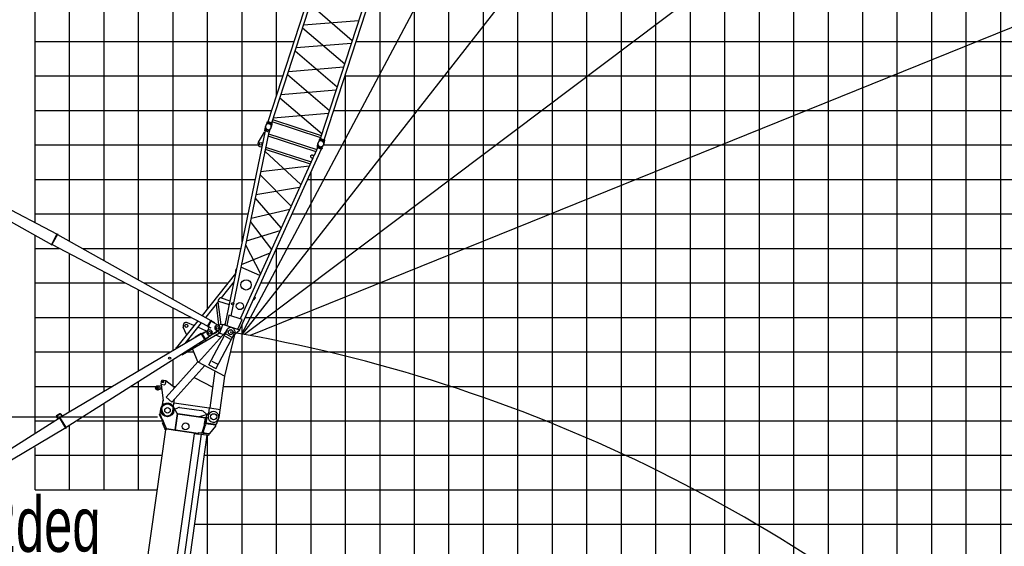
# Model space of a CAD drawing. Extents: x -441179 to 62702, y -334860 to 51651.
# Tile 47 of 68: x -146820 to -118270, y -271883 to -256615. Entities that reach past the tile are written whole.
import ezdxf

# ---------------------------------------------------------------- set-up
doc = ezdxf.new("R2010")
doc.units = 0
doc.layers.get('0').update_dxf_attribs({"linetype": 'CONTINUOUS'})

msp = doc.modelspace()

# ---------------------------------------------------------------- linework, layer by layer
at = {"color": 14, "linetype": 'Continuous'}
for p, q in [((-146372.192684, -262500.763118), (-146372.192684, -174245.002408)), ((-126372.192684, -314245.002408), (-126372.192684, -224342.768256)), ((-136372.192684, -314245.002408), (-136372.192684, -255119.720662)), ((-146372.192684, -268604.501772), (-146372.192684, -262878.718053)), ((-146372.192684, -264245.002408), (-143768.364968, -264245.002408)), ((-143219.090619, -264245.002408), (-140779.319809, -264245.002408)), ((-139830.559843, -264245.002408), (-31372.192684, -264245.002408)), ((-146372.192684, -270245.002408), (-146372.192684, -269016.307585))]:
    msp.add_line(p, q, dxfattribs=at)
at = {"color": 252, "linetype": 'Continuous'}
for p, q in [((-145372.192684, -263038.65278), (-145372.192684, -174245.002408)), ((-144372.192684, -263598.93724), (-144372.192684, -174245.002408)), ((-143372.192684, -264159.2217), (-143372.192684, -174245.002408)), ((-142372.192684, -264719.50616), (-142372.192684, -174245.002408)), ((-141372.192684, -264989.523818), (-141372.192684, -174245.002408)), ((-140372.192684, -263055.662209), (-140372.192684, -174245.002408)), ((-139372.192684, -258805.190649), (-139372.192684, -174245.002408)), ((-118372.192684, -279245.002408), (-118372.192684, -199053.593837)), ((-119372.192684, -279245.002408), (-119372.192684, -202131.286451)), ((-120372.192684, -314245.002408), (-120372.192684, -205208.979066)), ((-121372.192684, -314245.002408), (-121372.192684, -208286.547077)), ((-122372.192684, -314245.002408), (-122372.192684, -211364.239692)), ((-123372.192684, -314245.002408), (-123372.192684, -214686.905265)), ((-124372.192684, -314245.002408), (-124372.192684, -218022.518553)), ((-125372.192684, -314245.002408), (-125372.192684, -221265.075641)), ((-127372.192684, -314245.002408), (-127372.192684, -227420.460871)), ((-128372.192684, -314245.002408), (-128372.192684, -230498.262121)), ((-129372.192684, -314245.002408), (-129372.192684, -233575.954736)), ((-130372.192684, -314245.002408), (-130372.192684, -236653.64735)), ((-131372.192684, -314245.002408), (-131372.192684, -239731.383369)), ((-132372.192684, -314245.002408), (-132372.192684, -242809.075984)), ((-133372.192684, -314245.002408), (-133372.192684, -245989.617535)), ((-134372.192684, -314245.002408), (-134372.192684, -248964.363366)), ((-135372.192684, -314245.002408), (-135372.192684, -252042.05598)), ((-146372.192684, -257245.002408), (-138865.257412, -257245.002408)), ((-137062.737742, -257245.002408), (-31372.192684, -257245.002408)), ((-146372.192684, -258245.002408), (-139190.176712, -258245.002408)), ((-137387.657042, -258245.002408), (-31372.192684, -258245.002408)), ((-137372.192684, -314245.002408), (-137372.192684, -258197.407948)), ((-146372.192684, -259245.002408), (-139515.096013, -259245.002408)), ((-137712.576343, -259245.002408), (-31372.192684, -259245.002408)), ((-146372.192684, -260245.002408), (-139910.980981, -260245.002408)), ((-138007.872799, -260245.002408), (-31372.192684, -260245.002408)), ((-138372.192684, -314245.002408), (-138372.192684, -261018.964636)), ((-146372.192684, -261245.002408), (-139998.075492, -261245.002408)), ((-138474.375636, -261245.002408), (-31372.192684, -261245.002408)), ((-146372.192684, -262245.002408), (-140204.694754, -262245.002408)), ((-138926.437038, -262245.002408), (-31372.192684, -262245.002408)), ((-139372.192684, -314245.002408), (-139372.192684, -263231.053513)), ((-146372.192684, -263245.002408), (-145674.137882, -263245.002408)), ((-145372.192684, -267983.218742), (-145372.192684, -263403.439541)), ((-145003.898286, -263245.002408), (-140411.314016, -263245.002408)), ((-139378.498441, -263245.002408), (-31372.192684, -263245.002408)), ((-144372.192684, -267391.241217), (-144372.192684, -263928.16103)), ((-143372.192684, -266799.263692), (-143372.192684, -264452.882518)), ((-142372.192684, -266207.286167), (-142372.192684, -264977.604007)), ((-146372.192684, -265245.002408), (-141862.592054, -265245.002408)), ((-140372.192684, -314245.002408), (-140372.192684, -265443.14239)), ((-140282.621246, -265245.002408), (-31372.192684, -265245.002408)), ((-146372.192684, -266245.002408), (-142435.904968, -266245.002408)), ((-141963.899224, -266245.002408), (-141772.951947, -266245.002408)), ((-140704.39915, -266245.002408), (-31372.192684, -266245.002408)), ((-142372.192684, -267251.415472), (-142372.192684, -266475.154991)), ((-143372.192684, -270245.002408), (-143372.192684, -267110.44314)), ((-146372.192684, -267245.002408), (-144125.15829, -267245.002408)), ((-143584.00093, -267245.002408), (-142860.014218, -267245.002408)), ((-142380.590731, -267245.002408), (-142291.753452, -267245.002408)), ((-140913.158633, -267245.002408), (-31372.192684, -267245.002408)), ((-144372.192684, -270245.002408), (-144372.192684, -267745.731288)), ((-146372.192684, -268245.002408), (-145804.236755, -268245.002408)), ((-145158.089793, -268245.002408), (-142684.246366, -268245.002408)), ((-141083.526845, -268245.002408), (-31372.192684, -268245.002408)), ((-145372.192684, -270245.002408), (-145372.192684, -268381.019437)), ((-141372.192684, -311955.190763), (-141372.192684, -268658.337857)), ((-146372.192684, -269245.002408), (-142688.775563, -269245.002408)), ((-141463.854213, -269245.002408), (-31372.192684, -269245.002408)), ((-146372.192684, -270245.002408), (-142829.316398, -270245.002408)), ((-141604.395047, -270245.002408), (-31372.192684, -270245.002408)), ((-141744.935882, -271245.002408), (-31372.192684, -271245.002408))]:
    msp.add_line(p, q, dxfattribs=at)
at = {"color": 151, "linetype": 'Continuous'}
for p, q in [((-98185.04742, -186348.187308), (-140391.918855, -265727.767437)), ((-85056.454037, -194936.337967), (-140368.16485, -265732.099385)), ((-68644.668421, -211748.808239), (-140299.614371, -265744.68297)), ((-57143.488341, -232236.090161), (-140137.837001, -265767.983615)), ((-150571.563881, -260512.769496), (-145893.325258, -263129.739597)), ((-148485.140651, -261390.222582), (-145734.0875, -262836.143678)), ((-145898.013774, -263138.578993), (-145729.235872, -262827.393357)), ((-145883.949253, -263146.207174), (-145715.171351, -262835.021538)), ((-145729.235872, -262827.393357), (-145715.171351, -262835.021538)), ((-145719.856595, -262843.862094), (-141274.562983, -265334.491024)), ((-145898.013774, -263138.578993), (-145883.949253, -263146.207174)), ((-145879.094079, -263137.457487), (-141367.053699, -265505.022031)), ((-141370.952968, -265512.0094), (-141270.833105, -265327.412584)), ((-141370.952968, -265512.0094), (-141339.308037, -265529.172676)), ((-141356.88842, -265519.637595), (-141256.768557, -265335.040779)), ((-141264.217755, -265558.523463), (-141352.12088, -265510.847404)), ((-141270.833105, -265327.412584), (-141256.768557, -265335.040779)), ((-141266.303619, -265352.621393), (-141260.378027, -265342.186695)), ((-141266.303619, -265352.621393), (-141043.164816, -265479.336075)), ((-141260.378027, -265342.186695), (-141173.420897, -265391.567371)), ((-141179.346489, -265402.002069), (-141173.420897, -265391.567371)), ((-141383.142426, -265651.942706), (-141331.26255, -265556.288761)), ((-141040.837913, -265617.093405), (-141270.988387, -265758.275485)), ((-141211.318317, -265721.67207), (-141202.952114, -265735.310349)), ((-141117.71148, -265683.020765), (-141202.952083, -265735.310232)), ((-141126.077775, -265669.382502), (-141117.711516, -265683.020872))]:
    msp.add_line(p, q, dxfattribs=at)
at = {"color": 132, "linetype": 'Continuous'}
for p, q in [((-139619.784903, -259567.202075), (-137852.849409, -254129.127168)), ((-139511.078639, -259602.522839), (-137744.143145, -254164.447932)), ((-138098.095733, -260061.628256), (-136331.160239, -254623.553349)), ((-137989.390166, -260096.948793), (-136222.454672, -254658.873886)), ((-137175.926614, -257223.480462), (-138397.488663, -256175.241389)), ((-138588.909455, -256764.374572), (-136984.505623, -256634.346355)), ((-138616.878068, -256850.453303), (-137393.718699, -257893.77605)), ((-137203.895231, -257309.558305), (-138806.70149, -257434.670241)), ((-137614.730324, -258573.980641), (-138836.292315, -257525.741618)), ((-139027.713086, -258114.874845), (-137423.309406, -257984.846641)), ((-139055.694181, -258200.992342), (-137834.132318, -259249.231256)), ((-137642.711257, -258660.097271), (-139247.114846, -258790.125467)), ((-139275.095846, -258876.242125), (-138053.525414, -259924.45456)), ((-138071.378411, -259979.400692), (-139484.361317, -259520.295275)), ((-137862.112983, -259335.346798), (-139466.50794, -259465.348535)), ((-139641.248637, -259598.033083), (-139684.132773, -259679.224985)), ((-139645.507053, -259596.691225), (-139635.620225, -259566.262657)), ((-139645.507053, -259596.691225), (-139507.602706, -259641.499009)), ((-139635.620225, -259566.262657), (-139497.715877, -259611.070441)), ((-139619.784903, -259567.202075), (-139511.078639, -259602.522839)), ((-139612.317252, -259573.834243), (-139611.079224, -259570.02398)), ((-139511.801903, -259640.087638), (-139524.831181, -259730.979485)), ((-139521.015367, -259603.499987), (-139519.777339, -259599.689725)), ((-139507.602706, -259641.499009), (-139497.715877, -259611.070441)), ((-138090.075574, -260036.944716), (-139503.058481, -259577.839298)), ((-138119.560212, -260092.458045), (-138162.444127, -260173.649529)), ((-138123.817187, -260091.117632), (-138113.930358, -260060.689064)), ((-138123.817187, -260091.117632), (-137985.914001, -260135.925039)), ((-138113.930358, -260060.689064), (-137976.027172, -260105.496471)), ((-138098.095733, -260061.628256), (-137989.390166, -260096.948793)), ((-138090.628082, -260068.260423), (-138089.390054, -260064.450161)), ((-137990.133807, -260134.511087), (-138003.163085, -260225.402935)), ((-137999.32643, -260097.926092), (-137998.088402, -260094.11583)), ((-137985.914001, -260135.925039), (-137976.027172, -260105.496471))]:
    msp.add_line(p, q, dxfattribs=at)
at = {"color": 198, "linetype": 'Continuous'}
for p, q in [((-139710.394812, -259796.423669), (-139720.28336, -259826.85747)), ((-139572.49049, -259841.231526), (-139710.394812, -259796.423669)), ((-139706.165424, -259797.796069), (-139693.135642, -259706.901027)), ((-139576.722016, -259839.858009), (-139533.836541, -259758.663675)), ((-139706.831786, -259835.435352), (-140871.132714, -265470.442057)), ((-139597.458961, -259870.969433), (-140698.64867, -265200.529212)), ((-139735.523662, -259875.450352), (-139906.020882, -260169.846043)), ((-139735.523215, -259875.449686), (-139715.935738, -259879.496836)), ((-139582.379037, -259871.665327), (-139720.28336, -259826.85747)), ((-139597.459522, -259870.971226), (-139706.833317, -259835.433504)), ((-139620.542511, -259982.701154), (-138232.983662, -260433.546619)), ((-139608.227644, -259923.09315), (-138207.909874, -260378.084242)), ((-139572.49049, -259841.231526), (-139582.379037, -259871.665327)), ((-138076.615321, -260365.12124), (-140446.851933, -265608.295286)), ((-139849.662989, -260295.687534), (-139803.883163, -260305.146527)), ((-139716.156452, -260445.422354), (-139684.93858, -260375.924315)), ((-139700.734981, -260370.789656), (-138396.225218, -260794.650821)), ((-139688.413102, -260311.179823), (-138371.150223, -260739.184729)), ((-138185.987814, -260329.584691), (-138286.336869, -260551.565718)), ((-138188.704753, -260290.851031), (-138198.5933, -260321.284832)), ((-138060.688977, -260366.092689), (-138198.5933, -260321.284832)), ((-138050.80043, -260335.658888), (-138188.704753, -260290.851031)), ((-138076.611157, -260365.125105), (-138185.984952, -260329.587383)), ((-138184.473911, -260292.221979), (-138171.444683, -260201.330803)), ((-138050.80043, -260335.658888), (-138060.688977, -260366.092689)), ((-138055.029776, -260334.283902), (-138012.146125, -260253.093023)), ((-138323.265398, -260633.254907), (-140427.746055, -265288.55316)), ((-138667.323617, -261394.342784), (-139712.9316, -260429.836716)), ((-138389.777923, -260564.801319), (-138389.65792, -260580.609455)), ((-138380.389569, -260552.083232), (-138389.776128, -260564.7986)), ((-138389.660012, -260580.610277), (-138386.603894, -260587.387127)), ((-138386.606541, -260587.385496), (-138379.413606, -260597.608589)), ((-138380.389587, -260552.074954), (-138373.94101, -260548.392827)), ((-138379.411881, -260597.612337), (-138371.445477, -260605.458702)), ((-138373.93219, -260548.39153), (-138362.103999, -260544.348779)), ((-138371.446947, -260605.455323), (-138363.170627, -260612.351239)), ((-138363.174452, -260612.350591), (-138354.435522, -260617.818972)), ((-138351.049097, -260542.683952), (-138362.104824, -260544.349075)), ((-138354.433127, -260617.81922), (-138322.96111, -260632.58947)), ((-138340.301625, -260541.96854), (-138351.048434, -260542.682606)), ((-138340.302344, -260541.974244), (-138330.019385, -260542.686764)), ((-138290.122538, -260550.335464), (-138330.013998, -260542.68265)), ((-138290.119891, -260550.337129), (-138286.33517, -260551.56686)), ((-139833.901621, -261015.302104), (-138421.061094, -260849.593346)), ((-139852.774742, -261106.639261), (-138951.320967, -262022.57866)), ((-138705.742848, -261479.331915), (-139973.40734, -261690.480419)), ((-139235.216164, -262650.575044), (-139992.711141, -261783.904916)), ((-140112.860249, -262365.403473), (-138990.618668, -262109.497518)), ((-140132.80343, -262461.931125), (-139518.929454, -263278.173772)), ((-139275.814935, -262740.384512), (-140252.225336, -263039.912454)), ((-140273.182613, -263141.352767), (-139836.479269, -263980.628167)), ((-140391.440081, -263713.674781), (-139561.598701, -263372.554396)), ((-139857.682026, -264027.523993), (-140406.412613, -263786.142561)), ((-140561.389209, -263971.328228), (-141529.083225, -265186.544752)), ((-140612.584022, -264219.104936), (-140980.322612, -264680.905882)), ((-140015.368431, -264653.813451), (-139993.090333, -264673.629111)), ((-141056.353098, -264776.383896), (-141425.6017, -265240.081092)), ((-141124.872659, -264862.431769), (-141052.468027, -265465.024731)), ((-141071.926576, -264795.942154), (-140992.343298, -265458.279935)), ((-141056.350227, -264776.383463), (-140748.400477, -264876.442461)), ((-140980.320436, -264680.904372), (-140725.130393, -264763.820692)), ((-140054.206194, -264739.72233), (-140049.171389, -264744.200629)), ((-139992.681546, -264680.690947), (-140049.171389, -264744.200629)), ((-139993.094116, -264673.62494), (-139992.681003, -264680.686841)), ((-140755.367106, -265192.611877), (-140814.419417, -265478.414422)), ((-140752.277964, -265183.106187), (-140755.367381, -265192.614428)), ((-140374.113512, -265305.979338), (-140752.277964, -265183.106187)), ((-141658.662307, -265349.268339), (-142274.959031, -266123.20509)), ((-141557.058846, -265405.163125), (-142034.817735, -266005.126014)), ((-140930.043721, -265451.300881), (-141091.588241, -265469.409299)), ((-141013.476902, -265708.084186), (-140930.041907, -265451.297827)), ((-140435.491477, -265611.987097), (-140930.041907, -265451.297827)), ((-140860.908398, -265420.940284), (-140891.224838, -265463.910028)), ((-140783.158879, -265499.026095), (-140814.422451, -265478.417318)), ((-140377.200619, -265315.488703), (-140497.416936, -265581.41788)), ((-140374.113512, -265305.979338), (-140377.202928, -265315.487579)), ((-142101.280325, -266325.61894), (-141028.350407, -265696.013499)), ((-141013.476923, -265708.082097), (-141133.082408, -265611.029335)), ((-141013.476902, -265708.084186), (-140909.491023, -265741.871266)), ((-140435.495663, -265611.990402), (-140583.873628, -265741.700868)), ((-140534.820408, -265579.709835), (-140497.414113, -265581.413265)), ((-142282.779853, -266116.977259), (-142289.007684, -266124.798081)), ((-142289.007684, -266124.798081), (-142263.958516, -266144.745086)), ((-142282.779853, -266116.977259), (-142254.730889, -266139.313044)), ((-142104.842331, -266339.307993), (-142119.847541, -266313.737155)), ((-142096.21741, -266334.246808), (-142110.997036, -266309.060394)), ((-142104.842331, -266339.307993), (-142096.21741, -266334.246808))]:
    msp.add_line(p, q, dxfattribs=at)
at = {"color": 196, "linetype": 'Continuous'}
for p, q in [((-141774.634683, -265481.934098), (-141951.52707, -265404.555816)), ((-141987.346489, -265740.001581), (-142077.045788, -265528.717189)), ((-141400.557944, -265645.567004), (-141659.291011, -265532.38904)), ((-140852.697234, -265678.548716), (-141633.54738, -266546.373679)), ((-140804.677987, -265618.058561), (-141344.570182, -266633.448045)), ((-140599.834152, -265726.975967), (-141139.726348, -266742.36545)), ((-140998.826916, -265821.296763), (-141136.43158, -265761.104165)), ((-140871.889186, -266951.354488), (-140575.763735, -265702.511074)), ((-140863.797066, -265794.856349), (-140711.30646, -265875.937047)), ((-140817.039038, -265611.486074), (-140852.696985, -265678.548916)), ((-140843.567545, -265725.280567), (-140666.978032, -265819.174882)), ((-141906.590387, -265930.220502), (-141930.285594, -265874.40705)), ((-140998.738857, -265821.335571), (-141002.834473, -265830.458396)), ((-141002.454915, -265812.096036), (-140980.408094, -265815.194514)), ((-140993.181672, -265834.681004), (-140985.250718, -265828.59003)), ((-140988.124457, -265814.109963), (-140980.690696, -265820.798701)), ((-140980.407832, -265815.194589), (-140978.215914, -265818.048648)), ((-141650.820655, -266532.679524), (-141803.402638, -266173.276589)), ((-141653.565127, -266535.72962), (-142573.248376, -267557.85158)), ((-141451.567446, -266643.134067), (-142408.218705, -267706.341711)), ((-141658.259685, -266544.559269), (-141653.564969, -266535.729794)), ((-141653.564969, -266535.729794), (-140871.889077, -266951.354262)), ((-141337.659002, -266620.450004), (-141132.815167, -266729.36741)), ((-141248.963362, -266511.189286), (-141092.623225, -266594.316816)), ((-141158.460036, -266798.982016), (-141309.214597, -267871.656519)), ((-142721.326505, -267105.463761), (-142732.460319, -267184.684964)), ((-142732.460319, -267184.684964), (-142623.530833, -267199.994004)), ((-142718.609233, -267188.208729), (-142712.655064, -267187.468544)), ((-142718.609233, -267188.208729), (-142659.272674, -267665.521521)), ((-142664.854448, -267062.909013), (-142585.633004, -267074.042861)), ((-142585.633004, -267074.042861), (-142600.94201, -267182.972105)), ((-142318.750418, -267292.225994), (-142587.458436, -267087.030459)), ((-141758.824568, -266984.61532), (-141224.478972, -267268.731928)), ((-141040.288546, -268149.578789), (-140871.889106, -266951.354446)), ((-140876.583792, -266960.183737), (-140871.889077, -266951.354262)), ((-142721.906784, -267234.637413), (-142821.142932, -267246.973834)), ((-142710.927369, -267322.957585), (-142810.163518, -267335.294006)), ((-142713.037213, -267233.030955), (-142721.968466, -267234.141232)), ((-142701.934434, -267322.343488), (-142710.865687, -267323.453766)), ((-142694.026763, -267917.161053), (-142656.538677, -267650.419443)), ((-142659.526898, -267671.681188), (-142669.450757, -267682.710413)), ((-142669.450757, -267682.710413), (-142662.016996, -267689.399151)), ((-142408.218705, -267706.341711), (-142573.248376, -267557.85158)), ((-142377.140987, -267961.696442), (-142328.857404, -267618.14088)), ((-142343.739445, -267724.032109), (-141323.763503, -267867.380371)), ((-142370.182332, -267912.183039), (-142355.328311, -267914.270636)), ((-142355.328682, -267914.270404), (-142235.799213, -267864.391028)), ((-142183.370436, -267857.651533), (-141552.380385, -267946.331397)), ((-141402.690755, -268048.154836), (-141503.840967, -267967.261122)), ((-141402.690355, -268048.155161), (-141387.836334, -268050.242758)), ((-141389.228065, -268060.145438), (-141351.598121, -268065.433982)), ((-141350.20639, -268055.531301), (-141387.836334, -268050.242758)), ((-141324.080314, -267869.567279), (-141357.174322, -268105.0434)), ((-141309.214597, -267871.656519), (-141007.194537, -267914.102668))]:
    msp.add_line(p, q, dxfattribs=at)
at = {"color": 190, "linetype": 'Continuous'}
for p, q in [((-141548.178472, -265719.488274), (-145650.690822, -268148.083381)), ((-141559.141727, -265716.681609), (-141731.246233, -265818.563609)), ((-141559.141727, -265716.681609), (-141555.066442, -265723.565798)), ((-141553.411294, -265710.966222), (-141539.772838, -265702.600068)), ((-141440.467152, -265895.087087), (-141553.411294, -265710.966222)), ((-141426.828697, -265886.720932), (-141539.772838, -265702.600068)), ((-141533.764436, -265711.824249), (-141447.250041, -265661.671887)), ((-141533.764436, -265711.824249), (-141527.746275, -265722.205765)), ((-141527.746043, -265722.20615), (-141352.941824, -265620.872069)), ((-141447.250041, -265661.671887), (-141441.23188, -265672.053404)), ((-141438.855349, -265867.11508), (-141269.306107, -265757.21438)), ((-141445.692351, -265886.56031), (-145469.773729, -268443.011519)), ((-141731.246233, -265818.563609), (-141727.170948, -265825.447797)), ((-141616.973106, -266004.851202), (-141621.26312, -265998.098339)), ((-141448.158626, -265897.605363), (-141616.973106, -266004.851202)), ((-141448.158626, -265897.605363), (-141452.44864, -265890.8525)), ((-141440.467152, -265895.087087), (-141426.828697, -265886.720932)), ((-141432.328382, -265877.184554), (-141438.855349, -265867.11508)), ((-141432.328382, -265877.184554), (-141348.414817, -265822.792335)), ((-141348.414817, -265822.792335), (-141354.941784, -265812.722861)), ((-145655.347502, -268044.643568), (-145750.635194, -268099.694187)), ((-145650.845401, -268052.436302), (-145746.133093, -268107.486921)), ((-145637.187608, -268056.094402), (-145601.027909, -268118.683604)), ((-145629.391037, -268051.590647), (-145593.279212, -268114.096982)), ((-150165.792734, -271005.738802), (-145664.53202, -268156.573428)), ((-145757.582273, -268125.650653), (-145719.589515, -268191.412714)), ((-145749.789572, -268121.148007), (-145711.978178, -268186.596144)), ((-145478.291452, -268459.969963), (-145669.666937, -268147.990791)), ((-145669.666682, -268147.991207), (-145656.028226, -268139.625052)), ((-145464.652997, -268451.603809), (-145656.028481, -268139.624636)), ((-145483.614339, -268451.502739), (-150063.305893, -271172.811168)), ((-145478.291452, -268459.969963), (-145464.652997, -268451.603809))]:
    msp.add_line(p, q, dxfattribs=at)
at = {"color": 102, "linetype": 'Continuous'}
for p, q in [((-142764.950985, -268060.065297), (-142750.287307, -268053.66613)), ((-142709.710189, -268186.651276), (-142764.950985, -268060.065297)), ((-142738.588927, -267910.898223), (-142756.68143, -268039.633072)), ((-142756.68143, -268039.633072), (-142750.514608, -268053.766069)), ((-142750.36612, -268053.700658), (-142752.836068, -268048.19838)), ((-142695.046338, -268180.250881), (-142750.287307, -268053.66613)), ((-142710.923279, -268141.568605), (-142746.966857, -268061.273805)), ((-142250.413548, -268029.998177), (-142356.518857, -267839.626043)), ((-142250.413548, -268029.998177), (-142317.494916, -268507.30691)), ((-142240.510867, -268031.389908), (-142269.737218, -268239.346202)), ((-142260.928292, -268219.777486), (-142237.909684, -268055.991584)), ((-142240.510867, -268031.389908), (-142250.413548, -268029.998177)), ((-142243.01605, -268049.215208), (-142237.909684, -268055.991584)), ((-141428.024934, -268163.75474), (-142243.01605, -268049.215208)), ((-142235.961227, -268042.127593), (-142242.737603, -268047.233959)), ((-141434.802518, -268168.860936), (-142237.909684, -268055.991584)), ((-141432.854061, -268154.996945), (-142235.961227, -268042.127593)), ((-141601.787963, -268121.156558), (-141401.111451, -268058.475321)), ((-141403.734349, -268148.991178), (-141389.817039, -268049.964371)), ((-141401.111451, -268058.475321), (-141392.600501, -268069.769732)), ((-141391.20877, -268059.867052), (-141401.111451, -268058.475321)), ((-141389.817039, -268049.964371), (-141340.303635, -268056.923026)), ((-141340.303632, -268056.923027), (-141294.184215, -268011.610258)), ((-142703.176157, -268201.627283), (-142709.710189, -268186.651276)), ((-142706.202688, -268154.686002), (-142706.067965, -268153.727403)), ((-142705.689871, -268155.86133), (-142705.179764, -268155.933021)), ((-142704.314482, -268158.073799), (-142704.750873, -268158.012468)), ((-142699.01593, -268211.329011), (-142663.91609, -268292.102588)), ((-142688.511119, -268195.227055), (-142695.046338, -268180.250881)), ((-142576.65528, -268451.549391), (-142688.511119, -268195.227055)), ((-142684.21963, -268203.047644), (-142599.867576, -268398.356615)), ((-142663.897645, -268292.094072), (-142684.061146, -268300.893268)), ((-142611.531406, -268467.095889), (-142684.061146, -268300.893268)), ((-142650.930092, -268321.349054), (-142651.098251, -268321.422788)), ((-142644.529884, -268336.01409), (-142644.699254, -268336.087674)), ((-142644.529884, -268336.01409), (-142644.697876, -268336.086636)), ((-142308.705687, -268516.621261), (-142269.737218, -268239.346202)), ((-142301.693504, -268509.837045), (-142264.25285, -268243.432951)), ((-142269.737218, -268239.346202), (-142279.639899, -268237.954471)), ((-142267.464398, -268218.858897), (-142260.333556, -268219.861071)), ((-142264.25285, -268243.432951), (-142260.928292, -268219.777486)), ((-141601.787963, -268121.156558), (-141593.277013, -268132.450969)), ((-141464.534025, -268355.826102), (-141541.951655, -268593.122725)), ((-141462.753761, -268367.253174), (-141530.962469, -268576.933532)), ((-141464.534025, -268355.826102), (-141458.384511, -268353.820632)), ((-141464.534025, -268355.826102), (-141464.292811, -268355.083384)), ((-141464.294019, -268355.083214), (-141458.173483, -268353.169827)), ((-141462.753761, -268367.253174), (-141458.864366, -268355.296532)), ((-141458.864366, -268355.296532), (-141454.349573, -268341.416005)), ((-141458.476307, -268332.554758), (-141458.329443, -268331.92206)), ((-141458.476307, -268332.554758), (-141452.672471, -268334.026216)), ((-141458.329443, -268331.92206), (-141456.993764, -268326.759853)), ((-141458.329443, -268331.92206), (-141452.51319, -268333.39282)), ((-141456.993764, -268326.759853), (-141434.802518, -268168.860936)), ((-141451.111894, -268327.930423), (-141456.993764, -268326.759853)), ((-141451.698753, -268331.237875), (-141453.315195, -268336.529488)), ((-141437.140314, -268361.285944), (-141453.084794, -268408.646451)), ((-141452.179591, -268332.510238), (-141452.826131, -268334.628371)), ((-141452.672471, -268334.026216), (-141452.51319, -268333.39282)), ((-141452.51319, -268333.39282), (-141451.132998, -268328.063056)), ((-141452.047809, -268332.379608), (-141452.403828, -268333.807576)), ((-141451.547079, -268330.448078), (-141452.179591, -268332.510238)), ((-141451.947407, -268331.209089), (-141451.297319, -268329.05694)), ((-141450.899984, -268326.519181), (-141425.519751, -268145.929439)), ((-141441.833376, -268374.057872), (-141437.944149, -268362.102418)), ((-141437.140314, -268361.285944), (-141438.968659, -268374.295294)), ((-141436.838973, -268361.106395), (-141435.973421, -268358.429809)), ((-141436.814163, -268154.440389), (-141425.519751, -268145.929439)), ((-141434.926725, -268357.981518), (-141435.973421, -268358.429809)), ((-141428.024934, -268163.75474), (-141434.802518, -268168.860936)), ((-141427.746488, -268161.773491), (-141432.854061, -268154.996945)), ((-141403.734349, -268148.991178), (-141429.10371, -268329.503559)), ((-141131.705087, -268368.991361), (-141428.785507, -268327.23943)), ((-141426.002045, -268307.434069), (-141417.491095, -268318.728481)), ((-141425.519751, -268145.929439), (-141403.734349, -268148.991178)), ((-141401.646752, -268134.137157), (-141418.58837, -268146.903581)), ((-141417.491095, -268318.728481), (-141411.84389, -268314.473006)), ((-141408.980146, -268330.022892), (-141417.491095, -268318.728481)), ((-141411.84389, -268314.473006), (-141388.880328, -268151.078774)), ((-141129.61749, -268354.13734), (-141411.84389, -268314.473006)), ((-141403.734349, -268148.991178), (-141388.880328, -268151.078774)), ((-141146.559108, -268366.903764), (-141129.61749, -268354.13734)), ((-141137.105278, -268359.779793), (-141126.272453, -268355.009325)), ((-141133.931823, -268384.835412), (-141131.705087, -268368.991361)), ((-141129.61749, -268354.13734), (-141124.407503, -268350.212413)), ((-141126.123983, -268354.62832), (-141129.61749, -268354.13734)), ((-141126.272453, -268355.009325), (-141126.123983, -268354.62832)), ((-141124.407503, -268350.212413), (-141126.123983, -268354.62832)), ((-141058.906773, -268181.640462), (-141124.407503, -268350.212413)), ((-143914.307713, -277965.116757), (-142584.795165, -268505.143431)), ((-143045.260647, -277795.615329), (-141755.654835, -268619.593179)), ((-142827.357732, -277754.339689), (-141545.573472, -268633.970775)), ((-142661.618003, -277767.534613), (-141381.225474, -268657.06838)), ((-142584.879092, -268505.740602), (-142606.664494, -268502.678864)), ((-142568.986113, -268507.6192), (-142584.830164, -268505.392464)), ((-142574.015768, -268458.213292), (-142564.304114, -268480.699245)), ((-142574.015768, -268458.213292), (-142564.305153, -268480.697867)), ((-142568.798525, -268480.067597), (-142565.185354, -268480.575395)), ((-141643.646512, -268620.187509), (-142566.577085, -268490.478075)), ((-141642.254781, -268610.284828), (-142565.185354, -268480.575395)), ((-142316.966219, -268503.54504), (-142333.237538, -268513.173534)), ((-142333.23616, -268513.172496), (-142330.18291, -268511.366713)), ((-142317.494916, -268507.30691), (-142310.685728, -268516.342985)), ((-142308.140805, -268512.601922), (-142302.698058, -268516.98482)), ((-142299.017264, -268512.678579), (-142307.974655, -268511.4197)), ((-142306.700146, -268502.351102), (-142303.517206, -268506.341213)), ((-142306.46638, -268500.687769), (-142301.693504, -268509.837045)), ((-142294.054959, -268518.199528), (-142302.698058, -268516.98482)), ((-142301.693504, -268509.837045), (-142293.785408, -268518.237411)), ((-142295.364313, -268516.560934), (-142293.821426, -268518.493692)), ((-141632.658337, -268636.879209), (-141755.654835, -268619.593179)), ((-141637.946736, -268579.631496), (-141643.646512, -268620.187509)), ((-141643.646512, -268620.187509), (-141338.64468, -268663.052721)), ((-141638.079588, -268580.576786), (-141333.077756, -268623.441998)), ((-141637.946736, -268579.631496), (-141541.951655, -268593.122725)), ((-141549.040381, -268633.483533), (-141546.445949, -268639.90688)), ((-141546.877382, -268638.836661), (-141546.269338, -268638.922116)), ((-141544.568944, -268634.111953), (-141540.941743, -268644.719998)), ((-141541.951655, -268593.122725), (-141535.451062, -268590.417101)), ((-141530.44386, -268577.620291), (-141536.00535, -268594.922384)), ((-141535.85786, -268594.943113), (-141535.965915, -268594.799719)), ((-141500.312055, -268482.71025), (-141535.451062, -268590.417101)), ((-141530.962469, -268576.933532), (-141516.275545, -268596.436639)), ((-141516.275545, -268596.436639), (-141514.373087, -268597.056563)), ((-141514.655111, -268597.922965), (-141514.373087, -268597.056563)), ((-141441.833376, -268374.057872), (-141514.373087, -268597.056563)), ((-141514.29608, -268597.973423), (-141509.05903, -268581.94473)), ((-141509.450503, -268582.958453), (-141509.496544, -268583.286053)), ((-141509.136427, -268581.84632), (-141509.450503, -268582.958453)), ((-141509.418205, -268583.044364), (-141509.450503, -268582.958453)), ((-141508.750793, -268580.084767), (-141509.191137, -268581.779476)), ((-141508.638319, -268580.117822), (-141509.191137, -268581.779476)), ((-141508.382437, -268582.796705), (-141509.191137, -268581.779476)), ((-141438.968659, -268374.295294), (-141508.909462, -268582.047102)), ((-141508.909462, -268582.047102), (-141508.467072, -268578.899337)), ((-141496.703111, -268599.430209), (-141508.909462, -268582.047102)), ((-141508.750793, -268580.084767), (-141508.548107, -268579.47593)), ((-141496.703111, -268599.430209), (-141484.461471, -268601.248047)), ((-141496.703111, -268599.430209), (-141334.538238, -268622.220995)), ((-141493.143736, -268600.496253), (-141494.761354, -268599.717909)), ((-141492.973126, -268599.984012), (-141493.143736, -268600.496253)), ((-141454.498862, -268605.927436), (-141493.143736, -268600.496253)), ((-141358.844184, -268618.902405), (-141484.461471, -268601.248047)), ((-141453.889965, -268606.462949), (-141455.134206, -268605.369725)), ((-141453.171079, -268605.645625), (-141453.889965, -268606.462949)), ((-141344.746164, -268621.352171), (-141453.537846, -268606.062497)), ((-141360.888782, -268619.083474), (-141361.243336, -268619.483584)), ((-141358.513445, -268619.417306), (-141358.868, -268619.817415)), ((-141334.538238, -268622.220995), (-141358.844184, -268618.902405)), ((-141344.137268, -268621.887685), (-141345.45262, -268620.730219)), ((-141343.369999, -268621.01552), (-141344.137268, -268621.887685)), ((-141342.918426, -268621.609043), (-141343.785149, -268621.487233)), ((-141342.918426, -268621.609043), (-141342.289848, -268621.162397)), ((-141341.466129, -268621.274468), (-141342.243043, -268622.153901)), ((-141333.077756, -268623.441998), (-141338.64468, -268663.052721)), ((-141334.538238, -268622.220995), (-141318.699642, -268616.346896)), ((-141334.004991, -268630.048385), (-141333.224637, -268629.460346)), ((-141329.364653, -268620.440794), (-141319.34079, -268617.111042)), ((-141318.699472, -268616.345687), (-141319.34079, -268617.111042)), ((-141319.34079, -268617.111042), (-141319.262641, -268616.554986)), ((-141141.187889, -268404.327761), (-141318.699642, -268616.346896)), ((-141144.000824, -268384.627111), (-141143.834503, -268383.443681)), ((-141144.000824, -268384.627111), (-141143.89769, -268399.558516)), ((-141141.187889, -268404.327761), (-141143.89769, -268399.558516)), ((-141143.834503, -268383.443681), (-141139.359372, -268391.317183)), ((-141143.833295, -268383.443851), (-141141.12311, -268383.824743)), ((-141142.356019, -268386.045366), (-141139.148841, -268390.064775)), ((-141141.187889, -268404.327761), (-141139.359372, -268391.317183)), ((-141141.12311, -268383.824743), (-141140.739716, -268388.069793)), ((-141139.789664, -268394.624465), (-141139.831814, -268394.687552)), ((-141139.725444, -268394.167515), (-141139.789664, -268394.624465)), ((-141139.725274, -268394.166307), (-141139.769467, -268394.243932)), ((-141139.750779, -268394.110959), (-141139.725274, -268394.166307)), ((-141139.148841, -268390.064775), (-141139.725274, -268394.166307))]:
    msp.add_line(p, q, dxfattribs=at)
at = {"color": 7, "linetype": 'Continuous'}
msp.add_line((-163081.509855, -268127.311094), (-142820.291338, -268127.311094), dxfattribs=at)
at = {"color": 102, "linetype": 'Continuous'}
for points in [[(-142684.21963, -268203.047644), (-142685.837471, -268199.893852), (-142687.431412, -268196.692866), (-142690.554867, -268190.156959), (-142693.60185, -268183.471539), (-142696.584538, -268176.662039), (-142699.514295, -268169.756431), (-142703.357927, -268160.433268), (-142705.891741, -268154.16636), (-142710.923279, -268141.568605)], [(-141455.241553, -268344.15791), (-141453.787266, -268339.072779), (-141452.403828, -268333.807576)]]:
    msp.add_lwpolyline(points, dxfattribs=at)
at = {"color": 198, "linetype": 'Continuous'}
for centre, radius in [((-139832.463925, -260212.443742), 39.999978), ((-140257.271055, -264302.993862), 149.999973), ((-140645.253857, -264849.868771), 29.999979), ((-140436.020369, -264917.852955), 103.399975), ((-141082.678778, -265548.910363), 39.999978), ((-140702.256336, -265672.517149), 72.499972), ((-142471.665287, -266425.899665), 30.249964)]:
    msp.add_circle(centre, radius, dxfattribs=at)
at = {"color": 196, "linetype": 'Continuous'}
for centre, radius in [((-141989.600086, -265491.592833), 45.249985), ((-140702.256336, -265672.517149), 70), ((-142815.653309, -267291.133848), 64), ((-142671.813221, -267112.422422), 25), ((-142815.653309, -267291.133848), 20), ((-142535.583973, -267939.428709), 80), ((-141198.731434, -268127.311094), 90)]:
    msp.add_circle(centre, radius, dxfattribs=at)
at = {"color": 151, "linetype": 'Continuous'}
for centre in [(-141082.669485, -265548.901832), (-141312.817066, -265690.084584)]:
    msp.add_circle(centre, 39.999993, dxfattribs=at)
at = {"color": 190, "linetype": 'Continuous'}
msp.add_circle((-141312.830555, -265690.089903), 40.25, dxfattribs=at)
at = {"color": 102, "linetype": 'Continuous'}
for centre, radius in [((-142535.583973, -267939.428708), 185.000017), ((-142535.583973, -267939.428708), 80.000007), ((-141198.72208, -268127.312395), 90.000008), ((-142010.554662, -268407.049519), 99.550009)]:
    msp.add_circle(centre, radius, dxfattribs=at)
at = {"color": 151, "linetype": 'Continuous'}
for centre, radius, start, end in [((-148272.192684, -310050.874016), 71819.228523, 21.32929, 77.003826), ((-148272.192684, -314181.20608), 71819.228523, 21.32929, 77.003826), ((-141082.669485, -265548.901832), 79.999986, 300.093509, 60.408848), ((-141312.819899, -265690.083568), 79.999986, 151.525939, 301.526363), ((-141348.843336, -265546.753462), 19.999996, 331.525903, 61.525885), ((-148272.192684, -310050.874016), 45019.356888, 47.887046, 80.319815)]:
    msp.add_arc(centre, radius, start, end, dxfattribs=at)
at = {"color": 220, "linetype": 'Continuous'}
msp.add_arc((-140702.256336, -269802.849213), 27001.109422, 21.363499, 71.469511, dxfattribs=at)
at = {"color": 132, "linetype": 'Continuous'}
for centre in [(-139608.999898, -259718.961403), (-138087.313514, -260213.386678)]:
    msp.add_arc(centre, 84.999939, 152.157791, 351.84225, dxfattribs=at)
at = {"color": 198, "linetype": 'Continuous'}
for centre, radius, start, end in [((-139608.998769, -259718.965697), 84.999954, 332.157741, 171.842255), ((-139832.463925, -260212.443742), 84.99997, 149.923031, 258.325868), ((-138087.309473, -260213.39413), 84.999954, 332.157741, 171.842255), ((-140444.448035, -263916.225646), 120.899957, 137.083259, 199.568483), ((-141082.678778, -265548.910363), 79.999986, 96.395931, 230.942718)]:
    msp.add_arc(centre, radius, start, end, dxfattribs=at)
at = {"color": 196, "linetype": 'Continuous'}
for centre, radius, start, end in [((-141989.600086, -265491.592833), 95, 68.152393, 203.003331), ((-140702.256336, -265672.517149), 130, 346.277614, 152.000013), ((-142671.813221, -267112.422422), 50, 82.000027, 172.000009), ((-142620.747547, -267180.18878), 20, 262.000009, 351.999984), ((-142815.653309, -267291.133848), 52, 65.930996, 308.24141), ((-142815.653309, -267291.133848), 40, 97.086331, 277.086295), ((-142535.583973, -267939.428709), 160, 172.000009, 351.999973), ((-142197.28783, -267956.678312), 100, 82.000027, 112.650692), ((-141566.29784, -268045.358183), 100, 51.349372, 82.000027), ((-141198.731434, -268127.311094), 160, 172.000009, 351.999973)]:
    msp.add_arc(centre, radius, start, end, dxfattribs=at)
at = {"color": 190, "linetype": 'Continuous'}
for centre, radius, start, end in [((-141312.820057, -265690.083448), 80, 304.360388, 118.691476), ((-145645.84618, -268061.097471), 19, 30.016345, 120.016314), ((-145645.84618, -268061.097471), 10, 30.016345, 120.016314), ((-145741.131336, -268116.147764), 19, 120.016314, 210.016296), ((-145741.131336, -268116.14752), 10, 120.016314, 210.016296)]:
    msp.add_arc(centre, radius, start, end, dxfattribs=at)
at = {"color": 102, "linetype": 'Continuous'}
for centre, radius, start, end in [((-142535.583973, -267939.428708), 205.000018, 33.430434, 171.999997), ((-142535.583973, -267939.428708), 205.000018, 29.133357, 33.430366), ((-141198.72208, -268127.312395), 150.000013, 338.765398, 129.524963), ((-141538.033197, -268314.194518), 88.000008, 341.98047, 352.000003), ((-142672.023157, -268493.493303), 66.000006, 352.000003, 23.576001), ((-142671.97423, -268493.145164), 104.000009, 352.000003, 23.576001), ((-141285.549676, -268644.526966), 50.000004, 150.972031, 162.46114)]:
    msp.add_arc(centre, radius, start, end, dxfattribs=at)
at = {"color": 198, "linetype": 'Continuous'}
for centre, major_axis, ratio, start_param, end_param in [((-138304.799486, -260592.411441), (-18.539585, -40.811454), 0.089232, 0.0102818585, 3.1640955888), ((-141018.339165, -264728.646154), (42.826569, 44.90152), 0.427943, 0.2058821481, 3.3474748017)]:
    msp.add_ellipse(centre, major_axis=major_axis, ratio=ratio, start_param=start_param, end_param=end_param, dxfattribs=at)
at = {"color": 102, "linetype": 'Continuous'}
for centre, major_axis, ratio, start_param, end_param in [((-141461.201193, -268332.769659), (-9.121354, -38.439359), 0.065839, 0.9671878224, 1.5920116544), ((-141455.202118, -268333.018611), (-8.368119, -33.132435), 0.078985, 1.1349855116, 1.5603527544)]:
    msp.add_ellipse(centre, major_axis=major_axis, ratio=ratio, start_param=start_param, end_param=end_param, dxfattribs=at)
at = {"color": 20, "linetype": 'Continuous'}
msp.add_point((-140702.256336, -265672.517149), dxfattribs=at)

# ---------------------------------------------------------------- texts
at = {"color": 7, "linetype": 'Continuous', "insert": (-148565.456144, -270445.002406), "char_height": 1600, "attachment_point": 1, "line_spacing_factor": 0.794286}
msp.add_mtext('\\W0.687500;\\A1;82deg', dxfattribs=at)

doc.saveas('drawing.dxf')
